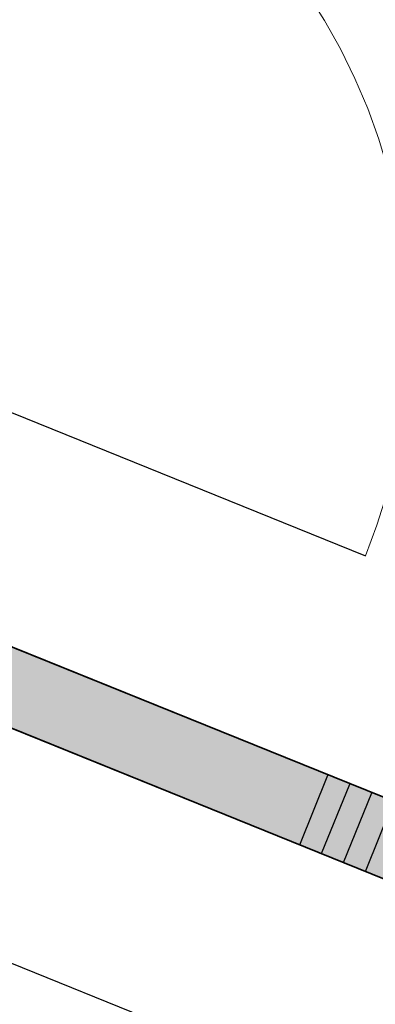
# Model space of a CAD drawing. Header units: millimetres. Extents: x -526411 to -400573, y 47353 to 130199.
# Tile 84 of 256: x -489743 to -489271, y 74388 to 75692. Entities that reach past the tile are written whole.
import ezdxf

# ---------------------------------------------------------------- set-up
doc = ezdxf.new("R2010")
doc.units = ezdxf.units.MM
for name, color, linetype, lineweight in [('01_ALGEMEEN', 7, 'Continuous', 18), ('08_RUIMTENUMMERING', 7, 'Continuous', 18), ('m-pg-03_AI_dwg', 8, 'Continuous', 18)]:
    doc.layers.add(name, color=color, linetype=linetype, lineweight=lineweight)
doc.styles.add('Arial_2', font='arial.ttf', dxfattribs={"height": 7.29503})

# ---------------------------------------------------------------- blocks, each defined once
blk = doc.blocks.new('m-pg-03_AI_dwg_block 154-639122-3e Verdieping - Percelen telling LI')
at = {"layer": '01_ALGEMEEN', "color": 253, "lineweight": 25}
blk.add_line((-1035.072, -495.218), (-1094.581, -471.177), dxfattribs=at)
blk = doc.blocks.new('m-pg-03_AI_dwg_block 155-639123-3e Verdieping - Percelen telling LI')
at = {"layer": '01_ALGEMEEN', "color": 253, "lineweight": 25}
blk.add_line((-1036.772, -499.397), (-1096.254, -475.358), dxfattribs=at)
blk = doc.blocks.new('m-pg-03_AI_dwg_block 909-639877-3e Verdieping - Percelen telling LI')
at = {"layer": '01_ALGEMEEN', "color": 253, "lineweight": 25}
blk.add_line((-1060.249, -489.885), (-1058.567, -485.728), dxfattribs=at)
blk = doc.blocks.new('m-pg-03_AI_dwg_block 910-639878-3e Verdieping - Percelen telling LI')
at = {"layer": '01_ALGEMEEN', "color": 253, "lineweight": 25}
blk.add_line((-1058.951, -490.41), (-1057.261, -486.26), dxfattribs=at)
blk = doc.blocks.new('m-pg-03_AI_dwg_block 911-639879-3e Verdieping - Percelen telling LI')
at = {"layer": '01_ALGEMEEN', "color": 253, "lineweight": 25}
blk.add_line((-1057.636, -490.941), (-1055.956, -486.782), dxfattribs=at)
blk = doc.blocks.new('m-pg-03_AI_dwg_block 912-639880-3e Verdieping - Percelen telling LI')
at = {"layer": '01_ALGEMEEN', "color": 253, "lineweight": 25}
blk.add_line((-1056.334, -491.468), (-1054.661, -487.314), dxfattribs=at)
blk = doc.blocks.new('m-pg-03_AI_dwg_block 1099-640067-3e Verdieping - Percelen telling LI')
at = {"layer": '01_ALGEMEEN', "color": 253, "lineweight": 25}
blk.add_line((-1101.133, -487.378), (-1067.731, -500.876), dxfattribs=at)
blk = doc.blocks.new('m-pg-03_AI_dwg_block 1112-640080-3e Verdieping - Percelen telling LI')
at = {"layer": '01_ALGEMEEN', "color": 253, "lineweight": 25}
blk.add_line((-1089.729, -459.152), (-1076.231, -425.745), dxfattribs=at)
blk = doc.blocks.new('m-pg-03_AI_dwg_block 1116-640084-3e Verdieping - Percelen telling LI')
at = {"layer": '01_ALGEMEEN', "color": 253, "lineweight": 25}
blk.add_line((-1089.729, -459.152), (-1056.316, -472.648), dxfattribs=at)
blk = doc.blocks.new('m-pg-03_AI_dwg_block 1117-640085-3e Verdieping - Percelen telling LI')
at = {"layer": '01_ALGEMEEN', "color": 9, "lineweight": 9, "flags": 128}
blk.add_lwpolyline([(-1076.231, -425.745), (-1074.441, -426.524), (-1072.696, -427.4), (-1071.007, -428.369), (-1069.364, -429.427), (-1067.787, -430.573), (-1066.268, -431.803), (-1064.827, -433.114), (-1063.453, -434.5), (-1062.147, -435.959), (-1060.943, -437.485), (-1059.806, -439.075), (-1058.77, -440.724), (-1057.813, -442.428), (-1056.958, -444.18), (-1056.192, -445.976), (-1055.528, -447.811), (-1054.965, -449.679), (-1054.503, -451.575), (-1054.143, -453.493), (-1053.884, -455.428), (-1053.738, -457.374), (-1053.693, -459.325), (-1053.76, -461.275), (-1053.929, -463.219), (-1054.199, -465.151), (-1054.582, -467.066), (-1055.055, -468.957), (-1055.64, -470.82), (-1056.316, -472.648)], dxfattribs=at)
blk = doc.blocks.new('m-pg-03_AI_dwg_block 1427-640395-3e Verdieping - Percelen telling LI')
at = {"layer": '01_ALGEMEEN', "color": 53, "lineweight": 35}
for p, q in [((-1036.751, -499.38), (-1142.168, -456.784)), ((-1094.56, -471.164), (-1035.064, -495.205))]:
    blk.add_line(p, q, dxfattribs=at)
blk = doc.blocks.new('m-pg-03_AI_dwg_block 1428-640396-3e Verdieping - Percelen telling LI')
at = {"layer": '01_ALGEMEEN'}
blk.add_hatch(color=10, dxfattribs=at).paths.add_polyline_path([(-1036.75, -499.381), (-1035.064, -495.205), (-1140.48, -452.609), (-1142.168, -456.784), (-1036.751, -499.38)], flags=0)
at = {"layer": '01_ALGEMEEN', "color": 133}
for p, q in [((-1036.751, -499.38), (-1142.168, -456.784)), ((-1094.56, -471.164), (-1035.064, -495.205))]:
    blk.add_line(p, q, dxfattribs=at)
blk = doc.blocks.new('m-pg-03_AI_dwg_block 1429-640397-3e Verdieping - Percelen telling LI')
at = {"layer": '01_ALGEMEEN', "color": 133}
blk.add_line((-1094.56, -471.164), (-1035.064, -495.205), dxfattribs=at)
blk = doc.blocks.new('m-pg-03_AI_dwg_block 1430-640398-3e Verdieping - Percelen telling LI')
at = {"layer": '01_ALGEMEEN', "color": 133}
blk.add_line((-1036.751, -499.38), (-1142.168, -456.784), dxfattribs=at)
blk = doc.blocks.new('m-pg-03_AI_dwg_block 2-641149-3e Verdieping - Percelen telling LI')
for name in ['m-pg-03_AI_dwg_block 1112-640080-3e Verdieping - Percelen telling LI', 'm-pg-03_AI_dwg_block 1117-640085-3e Verdieping - Percelen telling LI', 'm-pg-03_AI_dwg_block 1427-640395-3e Verdieping - Percelen telling LI', 'm-pg-03_AI_dwg_block 1428-640396-3e Verdieping - Percelen telling LI', 'm-pg-03_AI_dwg_block 1429-640397-3e Verdieping - Percelen telling LI', 'm-pg-03_AI_dwg_block 1430-640398-3e Verdieping - Percelen telling LI', 'm-pg-03_AI_dwg_block 1116-640084-3e Verdieping - Percelen telling LI', 'm-pg-03_AI_dwg_block 154-639122-3e Verdieping - Percelen telling LI', 'm-pg-03_AI_dwg_block 155-639123-3e Verdieping - Percelen telling LI', 'm-pg-03_AI_dwg_block 909-639877-3e Verdieping - Percelen telling LI', 'm-pg-03_AI_dwg_block 910-639878-3e Verdieping - Percelen telling LI', 'm-pg-03_AI_dwg_block 911-639879-3e Verdieping - Percelen telling LI', 'm-pg-03_AI_dwg_block 912-639880-3e Verdieping - Percelen telling LI', 'm-pg-03_AI_dwg_block 1099-640067-3e Verdieping - Percelen telling LI']:
    blk.add_blockref(name, (0, 0))
blk = doc.blocks.new('m-pg-03_AI_dwg_block 8855-647824-3e Verdieping - Percelen telling LI')
at = {"layer": '08_RUIMTENUMMERING', "insert": (-1059.364, -429.26), "char_height": 7.295, "width": 25.63373, "attachment_point": 1, "rotation": 338.01076, "line_spacing_factor": 0.938532, "style": 'Arial_2'}
blk.add_mtext('toilet', dxfattribs=at)
blk = doc.blocks.new('m-pg-03_AI_dwg-638970-3e Verdieping - Percelen telling LI')
for name in ['m-pg-03_AI_dwg_block 2-641149-3e Verdieping - Percelen telling LI', 'm-pg-03_AI_dwg_block 8855-647824-3e Verdieping - Percelen telling LI']:
    blk.add_blockref(name, (0, 0))

msp = doc.modelspace()

# ---------------------------------------------------------------- block references
at = {"layer": 'm-pg-03_AI_dwg', "color": 133, "xscale": 22.2068924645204, "yscale": 22.2068924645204, "zscale": 22.2068924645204}
msp.add_blockref('m-pg-03_AI_dwg-638970-3e Verdieping - Percelen telling LI', (-465826.5, 85478), dxfattribs=at)

doc.saveas('drawing.dxf')
